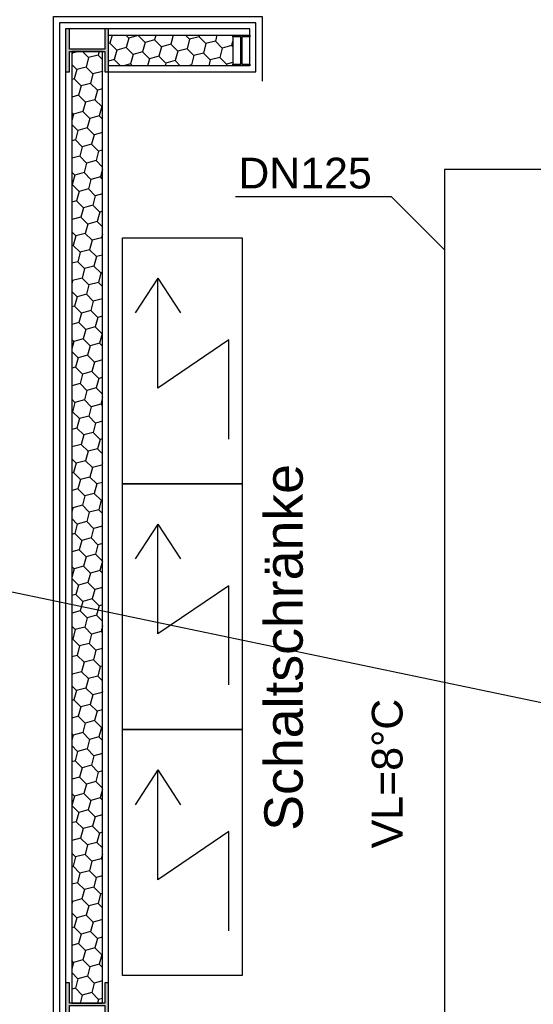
# Model space of a CAD drawing. Header units: metres. Extents: x 0 to 65.3, y 0 to 32.2.
# Tile 10 of 17: x 37.9 to 39.5, y 16.2 to 19.4. Entities that reach past the tile are written whole.
import ezdxf

# ---------------------------------------------------------------- set-up
doc = ezdxf.new("R2010")
doc.units = ezdxf.units.M
doc.layers.get('0').update_dxf_attribs({"lineweight": 0})
for name, color, linetype in [('003ARCH_A', 7, 'Continuous'), ('003ARCH_MOE', 252, 'Continuous'), ('004TGA_H', 254, 'Continuous'), ('004TX_TXT', 7, 'Continuous')]:
    doc.layers.add(name, color=color, linetype=linetype)
doc.styles.add('ARIAL', font='arial.ttf')

# ---------------------------------------------------------------- blocks, each defined once
blk = doc.blocks.new('Schaltschrank')
at = {"color": 0, "linetype": 'ByBlock'}
for p, q in [((18.403, 18.7504), (18.3294, 18.6369)), ((18.403, 18.7504), (18.4765, 18.6369)), ((18.403, 18.3924), (18.403, 18.7504)), ((18.6342, 18.5495), (18.403, 18.3924)), ((18.6342, 18.2265), (18.6342, 18.5495))]:
    blk.add_line(p, q, dxfattribs=at)
blk.add_3dface([(18.2874, 18.0812), (18.2874, 18.8816), (18.6774, 18.8816), (18.6774, 18.0812)], dxfattribs=at)

msp = doc.modelspace()

# ---------------------------------------------------------------- hatches: boundary and pattern name
at = {"layer": '003ARCH_A', "transparency": 33554687}
h = msp.add_hatch(color=9, dxfattribs=at)
h.dxf.hatch_style = 1
h.paths.add_polyline_path([(38.0367, 19.3481), (38.0247, 19.3481), (38.0247, 19.2081), (38.0367, 19.2081), (38.0367, 19.2746), (38.1527, 19.2746), (38.1527, 19.2081), (38.1647, 19.2081), (38.1647, 19.3481), (38.1527, 19.3481), (38.1527, 19.2816), (38.0367, 19.2816)])
h.paths.add_polyline_path([(38.6247, 19.2338), (38.5992, 19.2338), (38.5992, 19.3224), (38.6247, 19.3224), (38.6247, 19.3281), (38.5697, 19.3281), (38.5697, 19.3224), (38.5952, 19.3224), (38.5952, 19.2338), (38.5697, 19.2338), (38.5697, 19.2281), (38.6247, 19.2281)])
h.paths.add_polyline_path([(39.7697, 19.3281), (39.7147, 19.3281), (39.7147, 19.3224), (39.7402, 19.3224), (39.7402, 19.2338), (39.7147, 19.2338), (39.7147, 19.2281), (39.7697, 19.2281), (39.7697, 19.2338), (39.7442, 19.2338), (39.7442, 19.3224), (39.7697, 19.3224)])
h.paths.add_polyline_path([(41.8447, 19.3481), (41.8327, 19.3481), (41.8327, 19.2816), (41.7167, 19.2816), (41.7167, 19.3481), (41.7047, 19.3481), (41.7047, 19.2081), (41.7167, 19.2081), (41.7167, 19.2746), (41.8327, 19.2746), (41.8327, 19.2081), (41.8447, 19.2081)])
h.paths.add_polyline_path([(38.1647, 16.2431), (38.1527, 16.2431), (38.1527, 16.1766), (38.0367, 16.1766), (38.0367, 16.2431), (38.0247, 16.2431), (38.0247, 16.1031), (38.0367, 16.1031), (38.0367, 16.1696), (38.1527, 16.1696), (38.1527, 16.1031), (38.1647, 16.1031)])
h.paths.add_polyline_path([(41.7167, 16.1696), (41.8327, 16.1696), (41.8327, 16.1031), (41.8447, 16.1031), (41.8447, 16.2431), (41.8327, 16.2431), (41.8327, 16.1766), (41.7167, 16.1766), (41.7167, 16.2431), (41.7047, 16.2431), (41.7047, 16.1031), (41.7167, 16.1031)])
h.paths.add_polyline_path([(38.1647, 13.1381), (38.1527, 13.1381), (38.1527, 13.0716), (38.0367, 13.0716), (38.0367, 13.1381), (38.0247, 13.1381), (38.0247, 12.9981), (38.0367, 12.9981), (38.0367, 13.0646), (38.1527, 13.0646), (38.1527, 12.9981), (38.1647, 12.9981)])
h.paths.add_polyline_path([(41.8447, 13.1381), (41.8327, 13.1381), (41.8327, 13.0716), (41.7167, 13.0716), (41.7167, 13.1381), (41.7047, 13.1381), (41.7047, 12.9981), (41.7167, 12.9981), (41.7167, 13.0646), (41.8327, 13.0646), (41.8327, 12.9981), (41.8447, 12.9981)])

# ---------------------------------------------------------------- linework, layer by layer
at = {"layer": '003ARCH_A', "color": 9, "transparency": 33554687}
for p, q in [((38.1762, 19.3281), (38.1691, 19.3017)), ((38.2305, 19.3182), (38.2205, 19.3281)), ((38.2611, 19.3264), (38.2305, 19.3182)), ((38.2616, 19.3281), (38.2611, 19.3264)), ((38.2836, 19.3039), (38.2611, 19.3264)), ((38.3185, 19.3281), (38.3142, 19.3121)), ((38.3754, 19.3281), (38.3674, 19.2979)), ((38.4287, 19.3143), (38.415, 19.3281)), ((38.4608, 19.3281), (38.4594, 19.3226)), ((38.5178, 19.3281), (38.5125, 19.3083)), ((38.1691, 19.3017), (38.1647, 19.3005)), ((38.1916, 19.2793), (38.1691, 19.3017)), ((38.2305, 19.3182), (38.2222, 19.2875)), ((38.2836, 19.3039), (38.2754, 19.2733)), ((38.3142, 19.3121), (38.2836, 19.3039)), ((38.3367, 19.2897), (38.3142, 19.3121)), ((38.3674, 19.2979), (38.3367, 19.2897)), ((38.3898, 19.2755), (38.3674, 19.2979)), ((38.4287, 19.3143), (38.4205, 19.2837)), ((38.4594, 19.3226), (38.4287, 19.3143)), ((38.4818, 19.3001), (38.4594, 19.3226)), ((38.4818, 19.3001), (38.4736, 19.2694)), ((38.5125, 19.3083), (38.4818, 19.3001)), ((38.5349, 19.2859), (38.5125, 19.3083)), ((38.5697, 19.3094), (38.5656, 19.2941)), ((38.0464, 19.2689), (38.0447, 19.2706)), ((38.0464, 19.2689), (38.0447, 19.2624)), ((38.0678, 19.2746), (38.0464, 19.2689)), ((38.0996, 19.2546), (38.0796, 19.2746)), ((38.1302, 19.2628), (38.0996, 19.2546)), ((38.1334, 19.2746), (38.1302, 19.2628)), ((38.1447, 19.2484), (38.1302, 19.2628)), ((38.1916, 19.2793), (38.1833, 19.2486)), ((38.2222, 19.2875), (38.1916, 19.2793)), ((38.2447, 19.265), (38.2222, 19.2875)), ((38.2447, 19.265), (38.2365, 19.2344)), ((38.2754, 19.2733), (38.2447, 19.265)), ((38.2978, 19.2508), (38.2754, 19.2733)), ((38.3367, 19.2897), (38.3285, 19.259)), ((38.3898, 19.2755), (38.3816, 19.2448)), ((38.4205, 19.2837), (38.3898, 19.2755)), ((38.4429, 19.2612), (38.4205, 19.2837)), ((38.4736, 19.2694), (38.4429, 19.2612)), ((38.496, 19.247), (38.4736, 19.2694)), ((38.5349, 19.2859), (38.5267, 19.2552)), ((38.5656, 19.2941), (38.5349, 19.2859)), ((38.5697, 19.29), (38.5656, 19.2941)), ((38.0607, 19.2157), (38.0447, 19.2317)), ((38.0996, 19.2546), (38.0913, 19.224)), ((38.1833, 19.2486), (38.1647, 19.2436)), ((38.2039, 19.2281), (38.1833, 19.2486)), ((38.2365, 19.2344), (38.2129, 19.2281)), ((38.2428, 19.2281), (38.2365, 19.2344)), ((38.2978, 19.2508), (38.2917, 19.2281)), ((38.3285, 19.259), (38.2978, 19.2508)), ((38.3509, 19.2366), (38.3285, 19.259)), ((38.3509, 19.2366), (38.3486, 19.2281)), ((38.3816, 19.2448), (38.3509, 19.2366)), ((38.3983, 19.2281), (38.3816, 19.2448)), ((38.4347, 19.2306), (38.4254, 19.2281)), ((38.4429, 19.2612), (38.4347, 19.2306)), ((38.4372, 19.2281), (38.4347, 19.2306)), ((38.496, 19.247), (38.491, 19.2281)), ((38.5267, 19.2552), (38.496, 19.247)), ((38.5492, 19.2328), (38.5267, 19.2552)), ((38.5492, 19.2328), (38.5479, 19.2281)), ((38.5697, 19.2383), (38.5492, 19.2328)), ((38.0607, 19.2157), (38.0525, 19.1851)), ((38.0913, 19.224), (38.0607, 19.2157)), ((38.1138, 19.2015), (38.0913, 19.224)), ((38.1138, 19.2015), (38.1056, 19.1708)), ((38.1445, 19.2097), (38.1138, 19.2015)), ((38.1447, 19.2107), (38.1445, 19.2097)), ((38.1447, 19.2095), (38.1445, 19.2097)), ((38.0525, 19.1851), (38.0447, 19.183)), ((38.0749, 19.1626), (38.0525, 19.1851)), ((38.1056, 19.1708), (38.0749, 19.1626)), ((38.128, 19.1484), (38.1056, 19.1708)), ((38.0749, 19.1626), (38.0667, 19.1319)), ((38.128, 19.1484), (38.1198, 19.1177)), ((38.1447, 19.1529), (38.128, 19.1484)), ((38.0667, 19.1319), (38.0447, 19.1261)), ((38.0891, 19.1095), (38.0667, 19.1319)), ((38.0891, 19.1095), (38.0809, 19.0788)), ((38.1198, 19.1177), (38.0891, 19.1095)), ((38.1423, 19.0953), (38.1198, 19.1177)), ((38.0503, 19.0706), (38.0447, 19.0762)), ((38.0503, 19.0706), (38.0447, 19.0499)), ((38.0809, 19.0788), (38.0503, 19.0706)), ((38.1034, 19.0564), (38.0809, 19.0788)), ((38.1423, 19.0953), (38.134, 19.0646)), ((38.1447, 19.0959), (38.1423, 19.0953)), ((38.1034, 19.0564), (38.0952, 19.0257)), ((38.134, 19.0646), (38.1034, 19.0564)), ((38.1447, 19.0539), (38.134, 19.0646)), ((38.0645, 19.0175), (38.0447, 19.0373)), ((38.0645, 19.0175), (38.0563, 18.9868)), ((38.0952, 19.0257), (38.0645, 19.0175)), ((38.1176, 19.0033), (38.0952, 19.0257)), ((38.1447, 19.0105), (38.1176, 19.0033)), ((38.0563, 18.9868), (38.0447, 18.9837)), ((38.0787, 18.9644), (38.0563, 18.9868)), ((38.1176, 19.0033), (38.1094, 18.9726)), ((38.0787, 18.9644), (38.0705, 18.9337)), ((38.1094, 18.9726), (38.0787, 18.9644)), ((38.1318, 18.9501), (38.1094, 18.9726)), ((38.1318, 18.9501), (38.1236, 18.9195)), ((38.1447, 18.9536), (38.1318, 18.9501)), ((38.0705, 18.9337), (38.0447, 18.9268)), ((38.093, 18.9113), (38.0705, 18.9337)), ((38.093, 18.9113), (38.0847, 18.8806)), ((38.1236, 18.9195), (38.093, 18.9113)), ((38.1447, 18.8984), (38.1236, 18.9195)), ((38.0541, 18.8724), (38.0447, 18.8817)), ((38.0847, 18.8806), (38.0541, 18.8724)), ((38.1072, 18.8581), (38.0847, 18.8806)), ((38.1447, 18.8919), (38.1379, 18.8664)), ((38.0541, 18.8724), (38.0459, 18.8417)), ((38.1072, 18.8581), (38.099, 18.8275)), ((38.1379, 18.8664), (38.1072, 18.8581)), ((38.1447, 18.8595), (38.1379, 18.8664)), ((38.0459, 18.8417), (38.0447, 18.8414)), ((38.0683, 18.8192), (38.0459, 18.8417)), ((38.0683, 18.8192), (38.0601, 18.7886)), ((38.099, 18.8275), (38.0683, 18.8192)), ((38.1214, 18.805), (38.099, 18.8275)), ((38.0601, 18.7886), (38.0447, 18.7845)), ((38.0825, 18.7661), (38.0601, 18.7886)), ((38.1214, 18.805), (38.1132, 18.7743)), ((38.1447, 18.8113), (38.1214, 18.805)), ((38.0825, 18.7661), (38.0743, 18.7355)), ((38.1132, 18.7743), (38.0825, 18.7661)), ((38.1357, 18.7519), (38.1132, 18.7743)), ((38.1357, 18.7519), (38.1274, 18.7212)), ((38.1447, 18.7543), (38.1357, 18.7519)), ((38.0743, 18.7355), (38.0447, 18.7275)), ((38.0968, 18.713), (38.0743, 18.7355)), ((38.1274, 18.7212), (38.0968, 18.713)), ((38.1447, 18.704), (38.1274, 18.7212)), ((38.0579, 18.6741), (38.0447, 18.6873)), ((38.0968, 18.713), (38.0886, 18.6823)), ((38.0579, 18.6741), (38.0497, 18.6435)), ((38.0886, 18.6823), (38.0579, 18.6741)), ((38.111, 18.6599), (38.0886, 18.6823)), ((38.111, 18.6599), (38.1028, 18.6292)), ((38.1417, 18.6681), (38.111, 18.6599)), ((38.1447, 18.6795), (38.1417, 18.6681)), ((38.1447, 18.6651), (38.1417, 18.6681)), ((38.0497, 18.6435), (38.0447, 18.6421)), ((38.0721, 18.621), (38.0497, 18.6435)), ((38.1028, 18.6292), (38.0721, 18.621)), ((38.1252, 18.6068), (38.1028, 18.6292)), ((38.0639, 18.5903), (38.0447, 18.5852)), ((38.0721, 18.621), (38.0639, 18.5903)), ((38.0864, 18.5679), (38.0639, 18.5903)), ((38.1252, 18.6068), (38.117, 18.5761)), ((38.1447, 18.612), (38.1252, 18.6068)), ((38.0864, 18.5679), (38.0781, 18.5372)), ((38.117, 18.5761), (38.0864, 18.5679)), ((38.1395, 18.5537), (38.117, 18.5761)), ((38.0475, 18.529), (38.0447, 18.5318)), ((38.0475, 18.529), (38.0447, 18.5187)), ((38.0781, 18.5372), (38.0475, 18.529)), ((38.1006, 18.5148), (38.0781, 18.5372)), ((38.1395, 18.5537), (38.1313, 18.523)), ((38.1447, 18.5551), (38.1395, 18.5537)), ((38.0617, 18.4759), (38.0447, 18.4929)), ((38.1006, 18.5148), (38.0924, 18.4841)), ((38.1313, 18.523), (38.1006, 18.5148)), ((38.1447, 18.5095), (38.1313, 18.523)), ((38.0617, 18.4759), (38.0535, 18.4452)), ((38.0924, 18.4841), (38.0617, 18.4759)), ((38.1148, 18.4617), (38.0924, 18.4841)), ((38.1148, 18.4617), (38.1066, 18.431)), ((38.1447, 18.4697), (38.1148, 18.4617)), ((38.0535, 18.4452), (38.0447, 18.4429)), ((38.0759, 18.4228), (38.0535, 18.4452)), ((38.1066, 18.431), (38.0759, 18.4228)), ((38.1291, 18.4085), (38.1066, 18.431)), ((38.0759, 18.4228), (38.0677, 18.3921)), ((38.1291, 18.4085), (38.1208, 18.3779)), ((38.1447, 18.4127), (38.1291, 18.4085)), ((38.0677, 18.3921), (38.0447, 18.3859)), ((38.0902, 18.3696), (38.0677, 18.3921)), ((38.0902, 18.3696), (38.0819, 18.339)), ((38.1208, 18.3779), (38.0902, 18.3696)), ((38.1433, 18.3554), (38.1208, 18.3779)), ((38.0513, 18.3308), (38.0447, 18.3373)), ((38.0819, 18.339), (38.0513, 18.3308)), ((38.1044, 18.3165), (38.0819, 18.339)), ((38.1433, 18.3554), (38.1351, 18.3247)), ((38.1447, 18.3558), (38.1433, 18.3554)), ((38.0513, 18.3308), (38.0447, 18.3063)), ((38.1044, 18.3165), (38.0962, 18.2859)), ((38.1351, 18.3247), (38.1044, 18.3165)), ((38.1447, 18.3151), (38.1351, 18.3247)), ((38.0655, 18.2776), (38.0447, 18.2984)), ((38.0655, 18.2776), (38.0573, 18.247)), ((38.0962, 18.2859), (38.0655, 18.2776)), ((38.1186, 18.2634), (38.0962, 18.2859)), ((38.1447, 18.2704), (38.1186, 18.2634)), ((38.0573, 18.247), (38.0447, 18.2436)), ((38.0797, 18.2245), (38.0573, 18.247)), ((38.1186, 18.2634), (38.1104, 18.2327)), ((38.0797, 18.2245), (38.0715, 18.1939)), ((38.1104, 18.2327), (38.0797, 18.2245)), ((38.1329, 18.2103), (38.1104, 18.2327)), ((38.1329, 18.2103), (38.1246, 18.1796)), ((38.1447, 18.2135), (38.1329, 18.2103)), ((38.0715, 18.1939), (38.0447, 18.1867)), ((38.094, 18.1714), (38.0715, 18.1939)), ((38.1246, 18.1796), (38.094, 18.1714)), ((38.1447, 18.1596), (38.1246, 18.1796)), ((38.0551, 18.1325), (38.0447, 18.1429)), ((38.0858, 18.1407), (38.0551, 18.1325)), ((38.094, 18.1714), (38.0858, 18.1407)), ((38.1082, 18.1183), (38.0858, 18.1407)), ((38.1447, 18.1483), (38.1389, 18.1265)), ((38.0551, 18.1325), (38.0469, 18.1019)), ((38.1082, 18.1183), (38.1, 18.0876)), ((38.1389, 18.1265), (38.1082, 18.1183)), ((38.1447, 18.1207), (38.1389, 18.1265)), ((38.0469, 18.1019), (38.0447, 18.1013)), ((38.0693, 18.0794), (38.0469, 18.1019)), ((38.0693, 18.0794), (38.0611, 18.0487)), ((38.1, 18.0876), (38.0693, 18.0794)), ((38.1224, 18.0652), (38.1, 18.0876)), ((38.0611, 18.0487), (38.0447, 18.0443)), ((38.0836, 18.0263), (38.0611, 18.0487)), ((38.1224, 18.0652), (38.1142, 18.0345)), ((38.1447, 18.0711), (38.1224, 18.0652)), ((38.0836, 18.0263), (38.0753, 17.9956)), ((38.1142, 18.0345), (38.0836, 18.0263)), ((38.1367, 18.012), (38.1142, 18.0345)), ((38.1447, 18.0142), (38.1367, 18.012)), ((38.0753, 17.9956), (38.0447, 17.9874)), ((38.0978, 17.9732), (38.0753, 17.9956)), ((38.1285, 17.9814), (38.0978, 17.9732)), ((38.1367, 18.012), (38.1285, 17.9814)), ((38.1447, 17.9651), (38.1285, 17.9814)), ((38.0589, 17.9343), (38.0447, 17.9485)), ((38.0978, 17.9732), (38.0896, 17.9425)), ((38.0589, 17.9343), (38.0507, 17.9036)), ((38.0896, 17.9425), (38.0589, 17.9343)), ((38.112, 17.92), (38.0896, 17.9425)), ((38.112, 17.92), (38.1038, 17.8894)), ((38.1427, 17.9283), (38.112, 17.92)), ((38.1447, 17.9358), (38.1427, 17.9283)), ((38.1447, 17.9262), (38.1427, 17.9283)), ((38.0507, 17.9036), (38.0447, 17.902)), ((38.0731, 17.8812), (38.0507, 17.9036)), ((38.1038, 17.8894), (38.0731, 17.8812)), ((38.1263, 17.8669), (38.1038, 17.8894)), ((38.0731, 17.8812), (38.0649, 17.8505)), ((38.1263, 17.8669), (38.118, 17.8363)), ((38.1447, 17.8719), (38.1263, 17.8669)), ((38.0649, 17.8505), (38.0447, 17.8451)), ((38.0874, 17.828), (38.0649, 17.8505)), ((38.0874, 17.828), (38.0792, 17.7974)), ((38.118, 17.8363), (38.0874, 17.828)), ((38.1405, 17.8138), (38.118, 17.8363)), ((38.0485, 17.7892), (38.0447, 17.7929)), ((38.0485, 17.7892), (38.0447, 17.7751)), ((38.0792, 17.7974), (38.0485, 17.7892)), ((38.1016, 17.7749), (38.0792, 17.7974)), ((38.1405, 17.8138), (38.1323, 17.7831)), ((38.1447, 17.8149), (38.1405, 17.8138)), ((38.1016, 17.7749), (38.0934, 17.7443)), ((38.1323, 17.7831), (38.1016, 17.7749)), ((38.1447, 17.7707), (38.1323, 17.7831)), ((38.0627, 17.736), (38.0447, 17.754)), ((38.0627, 17.736), (38.0545, 17.7054)), ((38.0934, 17.7443), (38.0627, 17.736)), ((38.1158, 17.7218), (38.0934, 17.7443)), ((38.1447, 17.7295), (38.1158, 17.7218)), ((38.0545, 17.7054), (38.0447, 17.7027)), ((38.077, 17.6829), (38.0545, 17.7054)), ((38.1158, 17.7218), (38.1076, 17.6911)), ((38.077, 17.6829), (38.0687, 17.6522)), ((38.1076, 17.6911), (38.077, 17.6829)), ((38.1301, 17.6687), (38.1076, 17.6911)), ((38.1301, 17.6687), (38.1219, 17.638)), ((38.1447, 17.6726), (38.1301, 17.6687)), ((38.0687, 17.6522), (38.0447, 17.6458)), ((38.0912, 17.6298), (38.0687, 17.6522)), ((38.0912, 17.6298), (38.083, 17.5991)), ((38.1219, 17.638), (38.0912, 17.6298)), ((38.1443, 17.6156), (38.1219, 17.638)), ((38.0523, 17.5909), (38.0447, 17.5985)), ((38.083, 17.5991), (38.0523, 17.5909)), ((38.1054, 17.5767), (38.083, 17.5991)), ((38.1443, 17.6156), (38.1361, 17.5849)), ((38.1447, 17.6157), (38.1443, 17.6156)), ((38.0523, 17.5909), (38.0447, 17.5626)), ((38.1054, 17.5767), (38.0972, 17.546)), ((38.1361, 17.5849), (38.1054, 17.5767)), ((38.1447, 17.5763), (38.1361, 17.5849)), ((38.0665, 17.5378), (38.0447, 17.5596)), ((38.0665, 17.5378), (38.0583, 17.5071)), ((38.0972, 17.546), (38.0665, 17.5378)), ((38.1197, 17.5236), (38.0972, 17.546)), ((38.0583, 17.5071), (38.0447, 17.5035)), ((38.0808, 17.4847), (38.0583, 17.5071)), ((38.1197, 17.5236), (38.1114, 17.4929)), ((38.1447, 17.5303), (38.1197, 17.5236)), ((38.0808, 17.4847), (38.0725, 17.454)), ((38.1114, 17.4929), (38.0808, 17.4847)), ((38.1339, 17.4704), (38.1114, 17.4929)), ((38.1339, 17.4704), (38.1257, 17.4398)), ((38.1447, 17.4733), (38.1339, 17.4704)), ((38.0725, 17.454), (38.0447, 17.4465)), ((38.095, 17.4316), (38.0725, 17.454)), ((38.1257, 17.4398), (38.095, 17.4316)), ((38.1447, 17.4207), (38.1257, 17.4398)), ((38.0561, 17.3927), (38.0447, 17.4041)), ((38.095, 17.4316), (38.0868, 17.4009)), ((38.1447, 17.4046), (38.1399, 17.3867)), ((38.0561, 17.3927), (38.0479, 17.362)), ((38.0868, 17.4009), (38.0561, 17.3927)), ((38.1092, 17.3784), (38.0868, 17.4009)), ((38.1092, 17.3784), (38.101, 17.3478)), ((38.1399, 17.3867), (38.1092, 17.3784)), ((38.1447, 17.3818), (38.1399, 17.3867)), ((38.0479, 17.362), (38.0447, 17.3611)), ((38.0703, 17.3396), (38.0479, 17.362)), ((38.0703, 17.3396), (38.0621, 17.3089)), ((38.101, 17.3478), (38.0703, 17.3396)), ((38.1235, 17.3253), (38.101, 17.3478)), ((38.0621, 17.3089), (38.0447, 17.3042)), ((38.0846, 17.2864), (38.0621, 17.3089)), ((38.1235, 17.3253), (38.1152, 17.2946)), ((38.1447, 17.331), (38.1235, 17.3253)), ((38.0846, 17.2864), (38.0764, 17.2558)), ((38.1152, 17.2946), (38.0846, 17.2864)), ((38.1377, 17.2722), (38.1152, 17.2946)), ((38.0457, 17.2475), (38.0447, 17.2485)), ((38.0457, 17.2475), (38.0447, 17.2439)), ((38.0764, 17.2558), (38.0457, 17.2475)), ((38.0988, 17.2333), (38.0764, 17.2558)), ((38.1377, 17.2722), (38.1295, 17.2415)), ((38.1447, 17.2741), (38.1377, 17.2722)), ((38.0988, 17.2333), (38.0906, 17.2026)), ((38.1295, 17.2415), (38.0988, 17.2333)), ((38.1447, 17.2263), (38.1295, 17.2415)), ((38.0599, 17.1944), (38.0447, 17.2096)), ((38.0599, 17.1944), (38.0517, 17.1638)), ((38.0906, 17.2026), (38.0599, 17.1944)), ((38.113, 17.1802), (38.0906, 17.2026)), ((38.113, 17.1802), (38.1048, 17.1495)), ((38.1437, 17.1884), (38.113, 17.1802)), ((38.1447, 17.1921), (38.1437, 17.1884)), ((38.1447, 17.1874), (38.1437, 17.1884)), ((38.0517, 17.1638), (38.0447, 17.1619)), ((38.0742, 17.1413), (38.0517, 17.1638)), ((38.1048, 17.1495), (38.0742, 17.1413)), ((38.1273, 17.1271), (38.1048, 17.1495)), ((38.0742, 17.1413), (38.0659, 17.1106)), ((38.1273, 17.1271), (38.1191, 17.0964)), ((38.1447, 17.1317), (38.1273, 17.1271)), ((38.0659, 17.1106), (38.0447, 17.105)), ((38.0884, 17.0882), (38.0659, 17.1106)), ((38.0884, 17.0882), (38.0802, 17.0575)), ((38.1191, 17.0964), (38.0884, 17.0882)), ((38.1415, 17.074), (38.1191, 17.0964)), ((38.0495, 17.0493), (38.0447, 17.0541)), ((38.0802, 17.0575), (38.0495, 17.0493)), ((38.1026, 17.0351), (38.0802, 17.0575)), ((38.1415, 17.074), (38.1333, 17.0433)), ((38.1447, 17.0748), (38.1415, 17.074)), ((38.0495, 17.0493), (38.0447, 17.0314)), ((38.1026, 17.0351), (38.0944, 17.0044)), ((38.1333, 17.0433), (38.1026, 17.0351)), ((38.1447, 17.0319), (38.1333, 17.0433)), ((38.0637, 16.9962), (38.0447, 17.0152)), ((38.0637, 16.9962), (38.0555, 16.9655)), ((38.0944, 17.0044), (38.0637, 16.9962)), ((38.1169, 16.982), (38.0944, 17.0044)), ((38.1447, 16.9894), (38.1169, 16.982)), ((38.0555, 16.9655), (38.0447, 16.9626)), ((38.078, 16.9431), (38.0555, 16.9655)), ((38.1169, 16.982), (38.1086, 16.9513)), ((38.078, 16.9431), (38.0698, 16.9124)), ((38.1086, 16.9513), (38.078, 16.9431)), ((38.1311, 16.9288), (38.1086, 16.9513)), ((38.1311, 16.9288), (38.1229, 16.8982)), ((38.1447, 16.9325), (38.1311, 16.9288)), ((38.0698, 16.9124), (38.0447, 16.9057)), ((38.0922, 16.8899), (38.0698, 16.9124)), ((38.1229, 16.8982), (38.0922, 16.8899)), ((38.1447, 16.8763), (38.1229, 16.8982)), ((38.0533, 16.8511), (38.0447, 16.8597)), ((38.084, 16.8593), (38.0533, 16.8511)), ((38.0922, 16.8899), (38.084, 16.8593)), ((38.1064, 16.8368), (38.084, 16.8593)), ((38.1447, 16.8734), (38.1371, 16.845)), ((38.0533, 16.8511), (38.0451, 16.8204)), ((38.1064, 16.8368), (38.0982, 16.8062)), ((38.1371, 16.845), (38.1064, 16.8368)), ((38.1447, 16.8374), (38.1371, 16.845)), ((38.0451, 16.8204), (38.0447, 16.8203)), ((38.0676, 16.7979), (38.0451, 16.8204)), ((38.0676, 16.7979), (38.0593, 16.7673)), ((38.0982, 16.8062), (38.0676, 16.7979)), ((38.1207, 16.7837), (38.0982, 16.8062)), ((38.0593, 16.7673), (38.0447, 16.7634)), ((38.0818, 16.7448), (38.0593, 16.7673)), ((38.1207, 16.7837), (38.1125, 16.753)), ((38.1447, 16.7902), (38.1207, 16.7837)), ((38.0818, 16.7448), (38.0736, 16.7142)), ((38.1125, 16.753), (38.0818, 16.7448)), ((38.1349, 16.7306), (38.1125, 16.753)), ((38.1349, 16.7306), (38.1267, 16.6999)), ((38.1447, 16.7332), (38.1349, 16.7306)), ((38.0736, 16.7142), (38.0447, 16.7064)), ((38.096, 16.6917), (38.0736, 16.7142)), ((38.1267, 16.6999), (38.096, 16.6917)), ((38.1447, 16.6819), (38.1267, 16.6999)), ((38.096, 16.6917), (38.0878, 16.661)), ((38.0571, 16.6528), (38.0447, 16.6652)), ((38.0571, 16.6528), (38.0489, 16.6222)), ((38.0878, 16.661), (38.0571, 16.6528)), ((38.1103, 16.6386), (38.0878, 16.661)), ((38.1103, 16.6386), (38.102, 16.6079)), ((38.1409, 16.6468), (38.1103, 16.6386)), ((38.1447, 16.661), (38.1409, 16.6468)), ((38.1447, 16.643), (38.1409, 16.6468)), ((38.0489, 16.6222), (38.0447, 16.621)), ((38.0714, 16.5997), (38.0489, 16.6222)), ((38.102, 16.6079), (38.0714, 16.5997)), ((38.1245, 16.5855), (38.102, 16.6079)), ((38.0714, 16.5997), (38.0632, 16.569)), ((38.1245, 16.5855), (38.1163, 16.5548)), ((38.1447, 16.5909), (38.1245, 16.5855)), ((38.0632, 16.569), (38.0447, 16.5641)), ((38.0856, 16.5466), (38.0632, 16.569)), ((38.0856, 16.5466), (38.0774, 16.5159)), ((38.1163, 16.5548), (38.0856, 16.5466)), ((38.1387, 16.5323), (38.1163, 16.5548)), ((38.0467, 16.5077), (38.0447, 16.5097)), ((38.0467, 16.5077), (38.0447, 16.5002)), ((38.0774, 16.5159), (38.0467, 16.5077)), ((38.0998, 16.4935), (38.0774, 16.5159)), ((38.1387, 16.5323), (38.1305, 16.5017)), ((38.1447, 16.534), (38.1387, 16.5323)), ((38.0998, 16.4935), (38.0916, 16.4628)), ((38.1305, 16.5017), (38.0998, 16.4935)), ((38.1447, 16.4875), (38.1305, 16.5017)), ((38.061, 16.4546), (38.0447, 16.4708)), ((38.061, 16.4546), (38.0527, 16.4239)), ((38.0916, 16.4628), (38.061, 16.4546)), ((38.1141, 16.4403), (38.0916, 16.4628)), ((38.1447, 16.4486), (38.1141, 16.4403)), ((38.0527, 16.4239), (38.0447, 16.4218)), ((38.0752, 16.4015), (38.0527, 16.4239)), ((38.1059, 16.4097), (38.0752, 16.4015)), ((38.1141, 16.4403), (38.1059, 16.4097)), ((38.1283, 16.3872), (38.1059, 16.4097)), ((38.0752, 16.4015), (38.067, 16.3708)), ((38.1283, 16.3872), (38.1201, 16.3566)), ((38.1447, 16.3916), (38.1283, 16.3872)), ((38.067, 16.3708), (38.0447, 16.3648)), ((38.0894, 16.3483), (38.067, 16.3708)), ((38.0894, 16.3483), (38.0812, 16.3177)), ((38.1201, 16.3566), (38.0894, 16.3483)), ((38.1425, 16.3341), (38.1201, 16.3566)), ((38.0505, 16.3095), (38.0447, 16.3153)), ((38.0812, 16.3177), (38.0505, 16.3095)), ((38.1036, 16.2952), (38.0812, 16.3177)), ((38.1425, 16.3341), (38.1343, 16.3034)), ((38.1447, 16.3347), (38.1425, 16.3341)), ((38.0505, 16.3095), (38.0447, 16.2877)), ((38.1036, 16.2952), (38.0954, 16.2646)), ((38.1343, 16.3034), (38.1036, 16.2952)), ((38.1447, 16.293), (38.1343, 16.3034)), ((38.0648, 16.2563), (38.0447, 16.2764)), ((38.0648, 16.2563), (38.0565, 16.2257)), ((38.0954, 16.2646), (38.0648, 16.2563)), ((38.1179, 16.2421), (38.0954, 16.2646)), ((38.0565, 16.2257), (38.0447, 16.2225)), ((38.079, 16.2032), (38.0565, 16.2257)), ((38.1179, 16.2421), (38.1097, 16.2114)), ((38.1447, 16.2493), (38.1179, 16.2421)), ((38.079, 16.2032), (38.0719, 16.1766)), ((38.1097, 16.2114), (38.079, 16.2032)), ((38.1321, 16.189), (38.1097, 16.2114)), ((38.1321, 16.189), (38.1288, 16.1766)), ((38.1447, 16.1924), (38.1321, 16.189))]:
    msp.add_line(p, q, dxfattribs=at)
at = {"layer": '003ARCH_A', "color": 9}
for points in [[(39.6747, 19.1781), (39.6747, 19.3881), (41.8847, 19.3881), (41.8847, 12.9581), (37.9847, 12.9581), (37.9847, 19.3881), (38.6647, 19.3881), (38.6647, 19.1781)], [(41.8647, 19.3681), (39.6947, 19.3681), (39.6947, 19.2081), (41.7047, 19.2081), (41.7047, 19.1981), (41.7047, 19.1981), (41.7047, 19.1981), (41.7047, 13.1381), (38.1647, 13.1381), (38.1647, 19.2081), (38.6447, 19.2081), (38.6447, 19.3681), (38.0047, 19.3681), (38.0047, 12.9781), (41.8647, 12.9781), (41.8647, 19.3681)], [(38.6247, 19.2281), (38.6247, 19.3481), (38.0247, 19.3481), (38.0247, 12.9981), (41.8447, 12.9981), (41.8447, 19.3481), (39.7147, 19.3481), (39.7147, 19.2281)], [(38.0247, 19.3481), (38.0247, 19.2081), (38.0367, 19.2081), (38.0367, 19.2746), (38.1527, 19.2746), (38.1527, 19.2081), (38.1647, 19.2081), (38.1647, 19.3481), (38.1527, 19.3481), (38.1527, 19.2816), (38.0367, 19.2816), (38.0367, 19.3481), (38.0247, 19.3481)], [(38.5697, 19.3281), (38.6247, 19.3281), (38.6247, 19.3224), (38.5992, 19.3224), (38.5992, 19.2338), (38.6247, 19.2338), (38.6247, 19.2281), (38.5697, 19.2281), (38.5697, 19.2338), (38.5952, 19.2338), (38.5952, 19.3224), (38.5697, 19.3224), (38.5697, 19.3281)], [(38.0247, 16.2431), (38.0247, 16.1031), (38.0367, 16.1031), (38.0367, 16.1696), (38.1527, 16.1696), (38.1527, 16.1031), (38.1647, 16.1031), (38.1647, 16.2431), (38.1527, 16.2431), (38.1527, 16.1766), (38.0367, 16.1766), (38.0367, 16.2431), (38.0247, 16.2431)]]:
    msp.add_lwpolyline(points, dxfattribs=at)
for points in [[(38.1647, 19.3281), (38.5697, 19.3281), (38.5697, 19.2281), (38.1647, 19.2281)], [(38.0447, 19.2746), (38.0447, 16.1766), (38.1447, 16.1766), (38.1447, 19.2746)]]:
    msp.add_lwpolyline(points, close=True, dxfattribs=at)
at = {"layer": '004TGA_H', "color": 120}
for p, q in [((41.3397, 18.8906), (39.2596, 18.8906)), ((39.2596, 18.8906), (39.2596, 15.9482))]:
    msp.add_line(p, q, dxfattribs=at)
at = {"layer": '004TX_TXT', "color": 7, "ltscale": 0.5}
for q in [(38.5787, 18.8018, 0), (39.2597, 18.6291, 0)]:
    msp.add_line((39.0869, 18.8018, 0), q, dxfattribs=at)
at = {"layer": '004TX_TXT', "color": 7}
msp.add_line((40.6441, 16.9309), (37.1134, 17.668), dxfattribs=at)

# ---------------------------------------------------------------- block references
at = {"layer": '003ARCH_MOE', "color": 150}
for p in [(19.9223, -0.2135), (19.9223, -1.0139), (19.9223, -1.8143)]:
    msp.add_blockref('Schaltschrank', p, dxfattribs=at)

# ---------------------------------------------------------------- texts
at = {"layer": '004TX_TXT', "color": 7, "ltscale": 0.5, "insert": (38.5875, 18.9287, 0), "char_height": 0.1, "width": 0.263312, "attachment_point": 1, "style": 'ARIAL'}
msp.add_mtext('DN125', dxfattribs=at)
at = {"layer": '004TX_TXT', "color": 7, "ltscale": 0.5, "attachment_point": 1, "rotation": 90, "style": 'ARIAL'}
for s, insert, char_height, width in [('Schaltschränke', (38.6722, 16.738), 0.125, 0.571343), ('VL=8°C', (39.0225, 16.6808), 0.1, 0.53002)]:
    msp.add_mtext(s, dxfattribs=dict(at, insert=insert, char_height=char_height, width=width))

doc.saveas('drawing.dxf')
